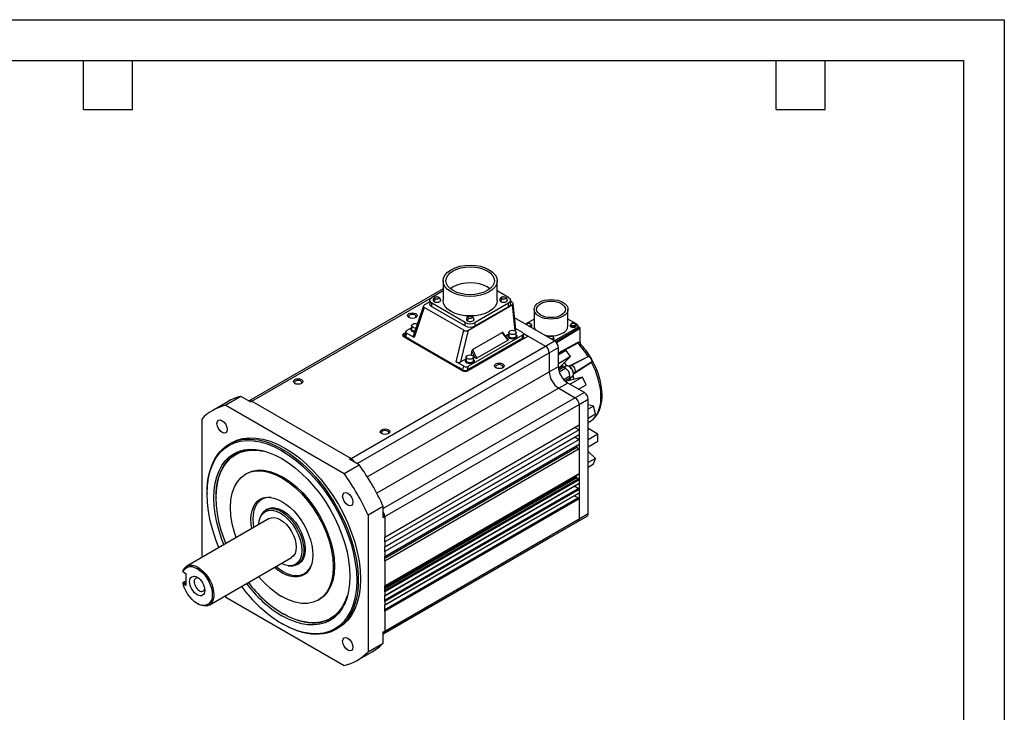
# Model space of a CAD drawing. Header units: millimetres. Extents: x 0 to 1676, y 0 to 1295.
# Tile 4 of 4: x 756 to 1676, y 648 to 1295. Entities that reach past the tile are written whole.
import ezdxf

# ---------------------------------------------------------------- set-up
doc = ezdxf.new("R2010")
doc.units = ezdxf.units.MM
doc.header["$LTSCALE"] = 6
doc.layers.add('TEXT', color=140, linetype='Continuous', lineweight=25)

msp = doc.modelspace()

# ---------------------------------------------------------------- linework, layer by layer
at = {"color": 7, "linetype": 'Continuous'}
for p, q in [((0.015, 1295.416), (1676.415, 1295.416)), ((1676.415, 1295.416), (1676.415, 0.016))]:
    msp.add_line(p, q, dxfattribs=at)
for p, q in [((1151.61, 1051.313), (1151.61, 1032.941)), ((1202.21, 1032.941), (1202.21, 1051.313)), ((1151.61, 1043.615), (970.374, 938.99)), ((1151.61, 1041.725), (1141.06, 1035.635)), ((1195.332, 1043.76), (1192.926, 1045.453)), ((1212.76, 1035.635), (1202.21, 1041.725)), ((972.874, 938.743), (1140.948, 1035.769)), ((1139.127, 1031.538), (1134.203, 1028.696)), ((1139.127, 1032.941), (1139.127, 1029.674)), ((1147.607, 1035.75), (1147.738, 1035.659)), ((1209.974, 1035.75), (1210.105, 1035.659)), ((1214.693, 1029.674), (1214.693, 1032.941)), ((1216.123, 1031.08), (1214.693, 1031.906)), ((1133.288, 1027.721), (1123.768, 999.508)), ((1134.051, 1026.209), (1124.57, 998.107)), ((1170.907, 1004.933), (1134.051, 1026.209)), ((1172.243, 1012.245), (1141.06, 1030.246)), ((1141.06, 1026.98), (1141.06, 1030.246)), ((1172.243, 1008.978), (1141.06, 1026.98)), ((1175.215, 1005.02), (1216.123, 1028.636)), ((1212.76, 1030.246), (1181.577, 1012.245)), ((1212.76, 1026.98), (1181.577, 1008.978)), ((1212.76, 1026.98), (1212.76, 1030.246)), ((1216.123, 1028.636), (1218.651, 1004.548)), ((1219.532, 1005.8), (1216.988, 1030.037)), ((1236.66, 1024.544), (1236.66, 1008.988)), ((1268.41, 1008.988), (1268.41, 1024.544)), ((1178.79, 1017.748), (1178.956, 1017.628)), ((1255.858, 994.976), (1218.398, 1016.602)), ((1236.66, 1015.377), (1228.59, 1010.718)), ((1276.647, 1010.621), (1268.41, 1015.377)), ((1116.678, 1003.718), (1115.582, 1000.237)), ((1122.145, 1007.344), (1117.608, 1004.725)), ((1121.645, 1006.036), (1121.645, 1005.382)), ((1122.145, 1009.302), (1122.145, 1006.036)), ((1163.954, 975.371), (1170.907, 1004.933)), ((1168.262, 975.458), (1175.215, 1005.02)), ((1172.243, 1008.978), (1172.243, 1012.245)), ((1181.577, 1008.978), (1181.577, 1012.245)), ((1225.785, 1002.874), (1219.455, 1006.528)), ((1234.523, 1009.045), (1234.476, 1009.765)), ((1255.531, 995.165), (1276.647, 1007.356)), ((1279.643, 1006.49), (1257.619, 993.324)), ((1277.349, 1005.942), (1270.443, 1001.814)), ((1270.443, 1001.814), (1276.647, 1005.396)), ((1270.594, 1009.765), (1270.547, 1009.045)), ((1276.044, 1009.045), (1275.998, 1009.765)), ((1276.647, 1005.396), (1276.647, 1007.356)), ((1276.647, 1005.396), (1277.349, 1005.942)), ((1279.283, 1007.099), (1277.349, 1005.942)), ((1277.819, 1007.026), (1277.819, 1008.988)), ((1279.533, 1007.124), (1277.819, 1008.113)), ((1279.283, 1007.099), (1277.819, 1007.944)), ((1279.643, 993.427), (1279.643, 1006.49)), ((1279.783, 992.695), (1279.783, 1006.691)), ((1115.356, 1002.137), (1116.363, 1002.718)), ((1115.356, 1001.892), (1116.269, 1002.418)), ((1115.356, 1002.137), (1115.356, 1001.892)), ((1169.096, 967.439), (1115.356, 998.463)), ((1117.452, 1002.216), (1116.391, 998.845)), ((1120.256, 996.614), (1116.391, 998.845)), ((1124.57, 998.107), (1117.452, 1002.216)), ((1120.256, 996.614), (1121.412, 995.947)), ((1120.475, 996.487), (1120.338, 996.088)), ((1121.256, 996.037), (1121.256, 995.85)), ((1121.412, 995.947), (1165.162, 970.69)), ((1163.44, 971.276), (1122.427, 994.952)), ((1122.427, 994.381), (1122.427, 994.952)), ((1226.019, 997.606), (1174.529, 967.881)), ((1225.783, 1000.427), (1175.418, 971.352)), ((1231.039, 999.524), (1175.46, 967.439)), ((1179.256, 987.001), (1206.913, 1002.968)), ((1212.311, 995.816), (1183.157, 978.986)), ((1212.311, 995.816), (1206.913, 1002.968)), ((1212.413, 996.381), (1207.485, 1002.911)), ((1213.008, 1001.29), (1210.013, 999.561)), ((1212.508, 999.708), (1212.508, 999.055)), ((1213.008, 1002.975), (1213.008, 999.708)), ((1220.008, 999.708), (1220.008, 1002.975)), ((1220.508, 999.055), (1220.508, 999.708)), ((1226.019, 997.606), (1225.783, 1000.427)), ((1226.509, 1002.139), (1231.039, 999.524)), ((1226.603, 1001.84), (1230.827, 999.402)), ((1226.901, 998.841), (1226.659, 1001.737)), ((1231.039, 999.524), (1247.373, 990.095)), ((1247.373, 990.095), (1255.858, 994.976)), ((1255.283, 997.06), (1255.237, 997.78)), ((1270.443, 1001.814), (1257.013, 994.061)), ((1270.443, 1001.814), (1257.188, 993.89)), ((1065.647, 885.186), (1247.373, 990.095)), ((1178.184, 981.667), (1178.528, 985.499)), ((1181.617, 979.152), (1178.528, 985.499)), ((1179.256, 987.001), (1183.157, 978.986)), ((1250.909, 983.971), (1259.379, 988.878)), ((1259.379, 983.809), (1277.363, 993.545)), ((1277.566, 993.038), (1259.379, 983.224)), ((1259.379, 970.996), (1259.379, 988.878)), ((1266.747, 986.189), (1259.379, 982.14)), ((1270.764, 980.499), (1266.747, 986.189)), ((1279.643, 993.427), (1279.773, 992.644)), ((1071.302, 880.286), (1250.909, 983.971)), ((1173.056, 978.226), (1168.262, 975.458)), ((1172.556, 976.645), (1172.556, 975.992)), ((1173.056, 979.911), (1173.056, 976.645)), ((1181.617, 979.152), (1179.995, 980.089)), ((1180.056, 976.645), (1180.056, 979.911)), ((1180.556, 975.992), (1180.556, 976.645)), ((1250.909, 983.971), (1250.909, 966.089)), ((1270.764, 980.499), (1259.379, 973.602)), ((1259.517, 969.116), (1270.764, 980.499)), ((1269.228, 971.435), (1287.122, 980.591)), ((1269.604, 971.213), (1287.215, 980.339)), ((1163.44, 970.705), (1163.44, 971.276)), ((1171.071, 971.262), (1163.954, 975.371)), ((1165.162, 970.69), (1166.318, 970.023)), ((1170.183, 967.792), (1166.318, 970.023)), ((1170.183, 967.792), (1171.071, 971.262)), ((1174.529, 967.881), (1175.418, 971.352)), ((1250.909, 966.089), (1259.379, 970.996)), ((1264.606, 970.375), (1259.879, 967.64)), ((1260.154, 969.761), (1263.352, 971.611)), ((1260.255, 966.057), (1266.128, 969.459)), ((1263.352, 971.611), (1262.771, 972.409)), ((1264.305, 970.613), (1267.024, 972.126)), ((1266.128, 969.459), (1264.606, 970.375)), ((1267.401, 971.858), (1264.667, 970.338)), ((1267.024, 972.126), (1265.135, 974.802)), ((1267.149, 972.138), (1265.213, 974.881)), ((1271.219, 971.644), (1270.018, 970.951)), ((1290.42, 974.879), (1273.533, 963.956)), ((1290.248, 975.085), (1273.537, 964.397)), ((1080.742, 867.853), (1250.909, 966.089)), ((1264.399, 958.882), (1270.281, 962.266)), ((1265.513, 957.725), (1270.313, 960.49)), ((1281.955, 961.206), (1266.222, 957.089)), ((1270.313, 960.49), (1270.281, 962.266)), ((1281.955, 961.206), (1270.291, 954.473)), ((1270.312, 960.561), (1272.995, 962.169)), ((1273.039, 961.709), (1270.368, 960.11)), ((1270.96, 958.328), (1270.756, 958.787)), ((1274.253, 959.19), (1273.039, 961.709)), ((1274.312, 959.206), (1273.112, 961.811)), ((1273.5, 964.878), (1274.719, 965.582)), ((1285.28, 954.002), (1281.955, 961.206)), ((1259.748, 950.779), (1089.58, 852.544)), ((1268.233, 955.661), (1259.748, 950.779)), ((1259.748, 950.779), (1275.233, 941.84)), ((1283.718, 946.721), (1268.233, 955.661)), ((1278.193, 949.911), (1285.28, 954.002)), ((962.508, 943.091), (948.373, 934.895)), ((971.458, 937.925), (962.508, 943.091)), ((1275.233, 941.84), (1095.626, 838.154)), ((1283.718, 946.721), (1275.233, 941.84)), ((1278.769, 935.716), (1287.239, 940.623)), ((1287.239, 833.493), (1287.239, 940.623)), ((950.279, 938.199), (936.137, 929.994)), ((948.373, 934.895), (1059.036, 871.01)), ((970.376, 938.991), (969.993, 938.77)), ((971.458, 937.925), (972.874, 938.743)), ((972.874, 938.743), (1065.647, 885.186)), ((1097.042, 830.808), (1278.769, 935.716)), ((1278.769, 935.716), (1278.769, 916.446)), ((1292.285, 934.082), (1287.239, 935.101)), ((1292.285, 934.082), (1287.239, 931.169)), ((1294.033, 926.86), (1292.285, 934.082)), ((925.95, 921.948), (925.95, 794.157)), ((1287.239, 922.938), (1294.033, 926.86)), ((1097.042, 811.537), (1278.769, 916.446)), ((1278.769, 911.955), (1097.042, 807.046)), ((1274.879, 914.2), (1278.769, 911.955)), ((1278.769, 916.446), (1278.769, 911.955)), ((1278.769, 911.955), (1278.769, 907.464)), ((1296.446, 907.868), (1287.239, 913.184)), ((1287.315, 918.589), (1290.38, 920.623)), ((1097.042, 802.555), (1278.769, 907.464)), ((1275.195, 905.036), (1097.042, 802.19)), ((1278.769, 902.973), (1097.042, 798.064)), ((1275.128, 905.362), (1275.195, 905.036)), ((1275.195, 905.036), (1278.769, 902.973)), ((1278.769, 907.464), (1278.769, 902.973)), ((1278.769, 902.973), (1278.769, 898.482)), ((1296.446, 907.868), (1287.239, 902.553)), ((1296.446, 901.336), (1296.446, 907.868)), ((953.708, 899.769), (951.587, 898.545)), ((1097.042, 793.573), (1278.769, 898.482)), ((1276.663, 895.206), (1097.042, 791.513)), ((1278.769, 893.991), (1097.042, 789.082)), ((1276.415, 897.123), (1276.663, 895.206)), ((1276.663, 895.206), (1278.769, 893.991)), ((1278.769, 898.482), (1278.769, 893.991)), ((1278.769, 893.991), (1278.769, 870.964)), ((1287.239, 896.021), (1296.446, 901.336)), ((962.39, 892.08), (957.794, 889.426)), ((962.39, 892.079), (962.879, 892.309)), ((1001.158, 884.813), (1001.408, 884.683)), ((1064.234, 884.366), (1065.647, 885.186)), ((1073.185, 879.199), (1064.234, 884.366)), ((1294.033, 885.131), (1287.239, 891.602)), ((1294.033, 885.131), (1287.239, 881.209)), ((1292.285, 879.928), (1294.033, 885.131)), ((1059.036, 871.01), (1073.185, 879.199)), ((1287.239, 877.015), (1292.285, 879.928)), ((967.939, 871.035), (966.878, 870.423)), ((1097.042, 766.056), (1278.769, 870.964)), ((1097.042, 765.785), (1278.603, 870.598)), ((1097.042, 764.697), (1276.156, 868.097)), ((1276.713, 867.007), (1097.042, 763.285)), ((1278.203, 866.147), (1097.042, 761.565)), ((1276.336, 869.29), (1276.156, 868.097)), ((1276.713, 867.007), (1278.203, 866.147)), ((1278.769, 870.964), (1278.769, 865.167)), ((1278.769, 865.167), (1097.042, 760.258)), ((1097.042, 757.074), (1278.769, 861.982)), ((1097.042, 756.803), (1278.603, 861.616)), ((1274.897, 859.073), (1097.042, 756.4)), ((1278.203, 857.165), (1097.042, 752.583)), ((1274.897, 859.073), (1278.203, 857.165)), ((1278.769, 865.167), (1278.769, 861.982)), ((1278.769, 861.982), (1278.769, 856.185)), ((930.872, 852.76), (930.872, 851.943)), ((939.357, 848.678), (939.357, 848.268)), ((1278.769, 856.185), (1097.042, 751.276)), ((1097.042, 748.092), (1278.769, 853)), ((1097.042, 747.821), (1278.603, 852.634)), ((1278.203, 848.183), (1097.042, 743.601)), ((1278.769, 847.203), (1097.042, 742.295)), ((1274.548, 850.293), (1278.203, 848.183)), ((1278.769, 856.185), (1278.769, 853)), ((1278.769, 853), (1278.769, 847.203)), ((1278.769, 847.203), (1278.769, 828.586)), ((1095.626, 840.329), (1081.459, 832.172)), ((1095.626, 829.995), (1095.626, 840.329)), ((988.962, 828.902), (911.889, 784.409)), ((981.099, 831.109), (980.609, 829.912)), ((987.235, 837.61), (985.821, 836.794)), ((1081.459, 832.172), (1081.459, 704.381)), ((1095.626, 829.995), (1097.042, 830.808)), ((1097.042, 830.808), (1097.042, 811.537)), ((1277.736, 826.298), (1286.211, 831.215)), ((1278.769, 828.586), (1287.239, 833.493)), ((1096.007, 721.388), (1277.733, 826.297)), ((1097.042, 723.677), (1278.769, 828.586)), ((1097.042, 807.046), (1097.042, 811.537)), ((1249.977, 810.273), (1249.873, 810.208)), ((1249.876, 810.21), (1251.707, 811.272)), ((1095.626, 721.163), (1249.873, 810.208)), ((1097.042, 807.046), (1097.042, 802.555)), ((1097.042, 798.064), (1097.042, 802.555)), ((925.95, 794.157), (926.567, 792.882)), ((932.886, 748.034), (1009.961, 792.528)), ((1097.042, 798.064), (1097.042, 793.573)), ((1097.042, 789.082), (1097.042, 793.573)), ((1006.658, 784.79), (1007.939, 784.615)), ((1015.223, 785.861), (1016.638, 786.678)), ((1097.042, 789.082), (1097.042, 766.056)), ((908.375, 779.99), (908.429, 779.169)), ((908.433, 779.176), (911.073, 777.652)), ((909.162, 778.755), (908.433, 779.176)), ((909.162, 778.755), (911.073, 777.651)), ((911.073, 777.652), (911.073, 766.22)), ((909.149, 769.313), (908.371, 768.64)), ((908.432, 767.744), (908.374, 768.635)), ((911.073, 766.22), (908.432, 767.744)), ((911.073, 770.424), (909.149, 769.313)), ((909.149, 769.313), (909.162, 768.956)), ((909.162, 768.956), (911.073, 767.853)), ((1097.042, 760.258), (1097.042, 766.056)), ((947.566, 756.508), (948.372, 755.32)), ((948.371, 755.319), (1059.035, 691.434)), ((1097.042, 760.258), (1097.042, 757.074)), ((1097.042, 751.276), (1097.042, 757.074)), ((921.674, 749.485), (922.384, 749.075)), ((1034.873, 752.64), (1035.934, 753.253)), ((1097.042, 751.276), (1097.042, 748.092)), ((1097.042, 742.295), (1097.042, 748.092)), ((1001.924, 739.887), (1002.28, 739.682)), ((1046.786, 735.27), (1051.383, 737.923)), ((1097.042, 742.295), (1097.042, 723.677)), ((1000.863, 730.701), (1001.571, 730.292)), ((1051.579, 725.335), (1053.7, 726.56)), ((1095.626, 722.86), (1097.042, 723.677)), ((1095.626, 712.524), (1095.626, 722.86)), ((1095.626, 721.168), (1096.008, 721.389)), ((1081.459, 704.381), (1095.626, 712.524)), ((1071.087, 696.228), (1085.265, 704.372))]:
    msp.add_line(p, q)
at = {"flags": 128}
for points in [[(1159.02, 1040.985), (1155.874, 1043.198), (1153.536, 1045.723), (1152.096, 1048.463), (1151.61, 1051.313), (1152.096, 1054.162), (1153.536, 1056.902), (1155.874, 1059.427), (1159.02, 1061.64), (1162.854, 1063.457), (1167.228, 1064.806), (1171.974, 1065.637), (1176.91, 1065.918), (1181.846, 1065.637), (1186.592, 1064.806), (1190.966, 1063.457), (1194.8, 1061.64)], [(1160.894, 1042.067), (1158.077, 1044.048), (1155.984, 1046.309), (1154.695, 1048.762), (1154.26, 1051.313), (1154.695, 1053.864), (1155.984, 1056.317), (1158.077, 1058.577), (1160.894, 1060.559), (1164.326, 1062.185), (1168.242, 1063.393), (1172.491, 1064.137), (1176.91, 1064.388), (1181.329, 1064.137), (1185.578, 1063.393), (1189.494, 1062.185), (1192.926, 1060.559)], [(1194.8, 1061.64), (1197.946, 1059.427), (1200.284, 1056.902), (1201.724, 1054.162), (1202.21, 1051.313), (1201.724, 1048.463), (1200.284, 1045.723), (1197.946, 1043.198), (1194.8, 1040.985), (1190.966, 1039.169), (1186.592, 1037.819), (1181.846, 1036.988), (1176.91, 1036.707), (1171.974, 1036.988), (1167.228, 1037.819), (1162.854, 1039.169), (1159.02, 1040.985)], [(1192.926, 1060.559), (1195.743, 1058.577), (1197.836, 1056.317), (1199.125, 1053.864), (1199.56, 1051.313), (1199.125, 1048.762), (1197.836, 1046.309), (1195.743, 1044.048), (1192.926, 1042.067), (1189.494, 1040.441), (1185.578, 1039.232), (1181.329, 1038.488), (1176.91, 1038.237), (1172.491, 1038.488), (1168.242, 1039.232), (1164.326, 1040.441), (1160.894, 1042.067)], [(1192.926, 1045.453), (1189.533, 1047.064), (1185.664, 1048.266), (1181.467, 1049.015), (1177.097, 1049.282), (1172.721, 1049.057), (1168.503, 1048.348), (1164.6, 1047.183), (1161.161, 1045.604), (1158.466, 1043.775)], [(1141.06, 1030.246), (1139.629, 1031.482), (1139.127, 1032.941), (1139.629, 1034.399), (1141.06, 1035.635)], [(1149.219, 1032.899), (1149.155, 1032.531), (1148.939, 1032.138), (1148.201, 1031.512), (1147.117, 1031.086), (1146.437, 1030.962), (1145.727, 1030.92), (1145.017, 1030.962), (1144.336, 1031.086), (1143.252, 1031.512)], [(1144.312, 1034.247), (1143.891, 1034.605), (1143.768, 1034.83), (1143.727, 1035.064), (1143.768, 1035.298), (1143.891, 1035.522), (1144.312, 1035.88), (1144.932, 1036.123), (1145.321, 1036.194), (1145.727, 1036.218), (1146.132, 1036.194), (1146.521, 1036.123), (1147.141, 1035.88)], [(1147.141, 1035.88), (1147.562, 1035.522), (1147.685, 1035.298), (1147.727, 1035.064), (1147.685, 1034.829), (1147.562, 1034.605), (1147.141, 1034.247), (1146.521, 1034.004), (1146.132, 1033.933), (1145.727, 1033.909), (1145.321, 1033.933), (1144.932, 1034.004), (1144.312, 1034.247)], [(1159.02, 1022.613), (1155.874, 1024.826), (1153.536, 1027.351), (1152.096, 1030.091), (1151.61, 1032.941)], [(1202.21, 1032.941), (1201.724, 1030.091), (1200.284, 1027.351), (1197.946, 1024.826), (1194.8, 1022.613), (1190.966, 1020.797), (1186.592, 1019.447), (1181.846, 1018.616), (1176.91, 1018.335), (1171.974, 1018.616), (1167.228, 1019.447), (1162.854, 1020.797), (1159.02, 1022.613)], [(1211.586, 1032.899), (1211.521, 1032.531), (1211.305, 1032.138), (1210.568, 1031.512), (1209.483, 1031.086), (1208.804, 1030.962), (1208.093, 1030.92), (1207.384, 1030.962), (1206.703, 1031.086), (1205.618, 1031.512)], [(1206.679, 1034.247), (1206.258, 1034.605), (1206.134, 1034.83), (1206.093, 1035.064), (1206.135, 1035.298), (1206.258, 1035.522), (1206.679, 1035.88), (1207.299, 1036.123), (1207.688, 1036.194), (1208.093, 1036.218), (1208.499, 1036.194), (1208.888, 1036.123), (1209.508, 1035.88)], [(1209.508, 1035.88), (1209.929, 1035.522), (1210.052, 1035.298), (1210.093, 1035.064), (1210.052, 1034.829), (1209.929, 1034.605), (1209.508, 1034.247), (1208.888, 1034.004), (1208.499, 1033.933), (1208.093, 1033.909), (1207.687, 1033.933), (1207.299, 1034.004), (1206.679, 1034.247)], [(1212.76, 1035.635), (1214.191, 1034.399), (1214.693, 1032.941), (1214.191, 1031.482), (1212.76, 1030.246)], [(1241.31, 1031.024), (1243.715, 1032.163), (1246.46, 1033.01), (1249.438, 1033.532), (1252.535, 1033.708), (1255.632, 1033.532), (1258.61, 1033.01), (1261.355, 1032.163), (1263.76, 1031.024), (1265.735, 1029.635), (1267.202, 1028.051), (1268.105, 1026.331), (1268.41, 1024.544), (1268.105, 1022.756), (1267.202, 1021.036), (1265.735, 1019.452), (1263.76, 1018.063)], [(1243.032, 1030.03), (1245.068, 1030.995), (1247.392, 1031.712), (1249.913, 1032.153), (1252.535, 1032.302), (1255.157, 1032.153), (1257.678, 1031.712), (1260.002, 1030.995), (1262.039, 1030.03), (1263.71, 1028.854), (1264.952, 1027.513), (1265.717, 1026.057), (1265.975, 1024.544), (1265.717, 1023.03), (1264.952, 1021.574), (1263.71, 1020.233), (1262.039, 1019.057)], [(1134.051, 1026.209), (1133.638, 1026.508), (1133.376, 1026.828), (1133.23, 1027.453), (1133.473, 1028.069), (1134.203, 1028.696)], [(1141.06, 1026.98), (1139.629, 1028.216), (1139.127, 1029.674)], [(1214.693, 1029.674), (1214.191, 1028.216), (1212.76, 1026.98)], [(1216.123, 1028.636), (1216.545, 1028.931), (1216.827, 1029.247), (1217.001, 1029.858), (1216.827, 1030.469), (1216.546, 1030.785), (1216.123, 1031.08)], [(1263.76, 1018.063), (1261.355, 1016.924), (1258.61, 1016.077), (1255.632, 1015.555), (1252.535, 1015.379), (1249.438, 1015.555), (1246.46, 1016.077), (1243.715, 1016.924), (1241.31, 1018.063), (1239.335, 1019.452), (1237.868, 1021.036), (1236.965, 1022.756), (1236.66, 1024.544), (1236.965, 1026.331), (1237.868, 1028.051), (1239.335, 1029.635), (1241.31, 1031.024)], [(1262.039, 1019.057), (1260.002, 1018.092), (1257.678, 1017.375), (1255.157, 1016.934), (1252.535, 1016.785), (1249.913, 1016.934), (1247.392, 1017.375), (1245.068, 1018.092), (1243.032, 1019.057), (1241.36, 1020.233), (1240.118, 1021.574), (1239.353, 1023.03), (1239.095, 1024.544), (1239.353, 1026.057), (1240.118, 1027.513), (1241.36, 1028.854), (1243.032, 1030.03)], [(1126.034, 1016.873), (1124.574, 1016.31), (1122.852, 1016.112), (1121.13, 1016.31), (1119.67, 1016.873), (1118.694, 1017.716), (1118.352, 1018.71), (1118.694, 1019.704), (1119.67, 1020.547)], [(1125.617, 1016.67), (1125.906, 1016.95), (1126.226, 1017.569), (1126.179, 1018.214), (1125.772, 1018.816), (1125.049, 1019.309), (1124.088, 1019.64), (1122.992, 1019.773), (1121.881, 1019.693), (1120.876, 1019.409), (1120.085, 1018.952), (1119.593, 1018.372), (1119.455, 1017.73), (1119.684, 1017.098), (1120.081, 1016.674)], [(1119.67, 1020.547), (1121.13, 1021.11), (1122.852, 1021.308), (1124.574, 1021.11), (1126.034, 1020.547), (1127.009, 1019.704), (1127.352, 1018.71), (1127.009, 1017.716), (1126.034, 1016.873)], [(1180.403, 1014.898), (1180.338, 1014.529), (1180.122, 1014.136), (1179.385, 1013.51), (1178.3, 1013.084), (1177.62, 1012.96), (1176.91, 1012.918), (1176.2, 1012.96), (1175.52, 1013.084), (1174.435, 1013.51)], [(1175.496, 1016.245), (1175.074, 1016.603), (1174.951, 1016.828), (1174.91, 1017.062), (1174.951, 1017.296), (1175.074, 1017.52), (1175.496, 1017.878), (1176.116, 1018.121), (1176.505, 1018.193), (1176.91, 1018.216), (1177.316, 1018.193), (1177.704, 1018.121), (1178.324, 1017.878)], [(1178.324, 1017.878), (1178.745, 1017.52), (1178.869, 1017.296), (1178.91, 1017.062), (1178.869, 1016.827), (1178.745, 1016.603), (1178.324, 1016.245), (1177.704, 1016.002), (1177.315, 1015.931), (1176.91, 1015.907), (1176.504, 1015.931), (1176.116, 1016.002), (1175.496, 1016.245)], [(1117.452, 1002.216), (1117.037, 1002.517), (1116.774, 1002.841), (1116.628, 1003.47), (1116.873, 1004.093), (1117.608, 1004.725)], [(1122.816, 1004.403), (1121.949, 1005.152), (1121.645, 1006.036), (1121.949, 1006.919), (1122.145, 1007.088)], [(1122.816, 1003.75), (1121.949, 1004.499), (1121.645, 1005.382)], [(1123.17, 1007.873), (1122.411, 1008.529), (1122.145, 1009.302), (1122.411, 1010.075), (1123.17, 1010.73), (1124.305, 1011.168), (1125.645, 1011.322), (1126.984, 1011.168), (1127.62, 1010.923)], [(1123.17, 1004.607), (1122.411, 1005.262), (1122.145, 1006.036)], [(1125.209, 1003.776), (1124.114, 1003.902), (1122.816, 1004.403)], [(1124.996, 1003.148), (1124.114, 1003.249), (1122.816, 1003.75)], [(1125.302, 1004.054), (1124.305, 1004.169), (1123.17, 1004.607)], [(1214.033, 1001.546), (1213.274, 1002.201), (1213.008, 1002.975), (1213.274, 1003.748), (1214.033, 1004.403), (1215.169, 1004.841), (1216.508, 1004.995), (1217.847, 1004.841), (1218.983, 1004.403)], [(1218.983, 1004.403), (1219.742, 1003.748), (1220.008, 1002.975), (1219.742, 1002.201), (1218.983, 1001.546), (1217.847, 1001.108), (1216.508, 1000.954), (1215.169, 1001.108), (1214.033, 1001.546)], [(1219.5, 1005.872), (1219.529, 1005.77), (1219.355, 1005.159), (1219.074, 1004.843), (1218.651, 1004.548)], [(1229.633, 1010.115), (1229.576, 1010.281), (1229.744, 1010.766), (1230.22, 1011.178)], [(1230.22, 1011.178), (1230.933, 1011.453), (1231.774, 1011.55), (1232.616, 1011.453), (1233.329, 1011.178), (1233.805, 1010.766), (1233.972, 1010.281), (1233.805, 1009.795), (1233.329, 1009.384)], [(1234.444, 1009.767), (1234.388, 1010.18), (1234.042, 1010.735), (1233.573, 1011.113), (1233.137, 1011.327), (1232.652, 1011.476), (1231.774, 1011.573)], [(1234.505, 1009.045), (1234.524, 1008.988), (1234.315, 1008.381), (1233.719, 1007.866)], [(1275.24, 1007.866), (1274.348, 1007.522), (1273.296, 1007.401), (1272.243, 1007.522), (1271.351, 1007.866), (1270.755, 1008.381), (1270.546, 1008.988), (1270.565, 1009.045)], [(1275.997, 1009.77), (1275.928, 1009.35), (1275.526, 1008.825), (1274.824, 1008.42), (1273.915, 1008.188), (1272.922, 1008.161), (1271.98, 1008.344), (1271.216, 1008.71), (1270.732, 1009.211), (1270.595, 1009.779), (1270.596, 1009.794)], [(1274.85, 1009.384), (1274.137, 1009.109), (1273.296, 1009.012), (1272.455, 1009.109), (1271.741, 1009.384), (1271.265, 1009.795), (1271.098, 1010.281), (1271.265, 1010.766), (1271.741, 1011.178)], [(1271.741, 1011.178), (1272.455, 1011.453), (1273.296, 1011.55), (1274.137, 1011.453), (1274.85, 1011.178), (1275.326, 1010.766), (1275.494, 1010.281), (1275.326, 1009.795), (1274.85, 1009.384)], [(1275.965, 1009.767), (1275.909, 1010.18), (1275.563, 1010.735), (1275.095, 1011.113), (1274.658, 1011.327), (1274.173, 1011.476), (1273.296, 1011.573)], [(1276.026, 1009.045), (1276.046, 1008.988), (1275.836, 1008.381), (1275.24, 1007.866)], [(1276.647, 1007.356), (1277.514, 1008.105), (1277.819, 1008.988), (1277.514, 1009.872), (1276.647, 1010.621)], [(1277.79, 1007.03), (1277.731, 1006.546), (1277.349, 1005.942)], [(1279.44, 1007.147), (1279.364, 1007.135), (1279.283, 1007.099)], [(1279.643, 1006.49), (1279.627, 1006.621), (1279.579, 1006.758)], [(1279.757, 1006.598), (1279.71, 1006.54), (1279.643, 1006.49)], [(1279.773, 1006.741), (1279.783, 1006.676), (1279.757, 1006.598)], [(1115.356, 998.463), (1114.381, 999.306), (1114.038, 1000.3), (1114.381, 1001.294), (1115.356, 1002.137)], [(1115.356, 1001.892), (1114.381, 1001.049), (1114.08, 1000.177)], [(1116.391, 998.845), (1115.964, 999.148), (1115.693, 999.472), (1115.567, 1000.1), (1115.654, 1000.335)], [(1122.427, 994.952), (1121.81, 995.412), (1121.412, 995.947)], [(1124.57, 998.107), (1124.146, 998.407), (1123.876, 998.729), (1123.749, 999.351), (1123.844, 999.606)], [(1212.395, 996.385), (1212.506, 996.195), (1212.513, 996.084), (1212.481, 995.98), (1212.413, 995.891), (1212.311, 995.816)], [(1213.68, 998.076), (1212.812, 998.825), (1212.508, 999.708), (1212.812, 1000.592), (1213.008, 1000.761)], [(1213.68, 997.422), (1212.812, 998.172), (1212.508, 999.055)], [(1214.033, 998.28), (1213.274, 998.935), (1213.008, 999.708)], [(1220.065, 1000.712), (1220.203, 1000.592), (1220.508, 999.708), (1220.203, 998.825), (1219.336, 998.076), (1218.039, 997.575), (1216.508, 997.399), (1214.977, 997.575), (1213.68, 998.076), (1213.68, 998.076)], [(1220.508, 999.055), (1220.203, 998.172), (1219.336, 997.422), (1218.039, 996.922), (1216.508, 996.746), (1214.977, 996.922), (1213.68, 997.422)], [(1220.008, 999.708), (1219.742, 998.935), (1218.983, 998.28), (1217.847, 997.842), (1216.508, 997.688), (1215.169, 997.842), (1214.033, 998.28)], [(1225.785, 1002.874), (1226.203, 1002.572), (1226.472, 1002.258), (1226.662, 1001.651), (1226.47, 1001.042), (1226.21, 1000.738), (1225.783, 1000.427)], [(1226.875, 998.912), (1226.899, 998.829), (1226.724, 998.218), (1226.442, 997.901), (1226.019, 997.606)], [(1250.394, 998.131), (1250.337, 998.296), (1250.504, 998.782), (1250.981, 999.193)], [(1250.981, 999.193), (1251.694, 999.468), (1252.535, 999.565), (1253.376, 999.468), (1254.089, 999.193), (1254.566, 998.782), (1254.733, 998.296), (1254.566, 997.81), (1254.089, 997.399)], [(1255.205, 997.783), (1255.148, 998.195), (1254.802, 998.75), (1254.334, 999.128), (1253.898, 999.343), (1253.412, 999.491), (1252.535, 999.588)], [(1255.265, 997.06), (1255.285, 997.004), (1255.076, 996.396), (1254.48, 995.881)], [(1173.728, 975.012), (1172.861, 975.761), (1172.556, 976.645), (1172.861, 977.529), (1173.056, 977.697)], [(1173.728, 974.359), (1172.861, 975.108), (1172.556, 975.992)], [(1174.082, 978.482), (1173.323, 979.138), (1173.056, 979.911), (1173.323, 980.684), (1174.082, 981.34), (1175.217, 981.778), (1176.556, 981.932), (1177.896, 981.778), (1179.031, 981.34)], [(1174.082, 975.216), (1173.323, 975.872), (1173.056, 976.645)], [(1180.056, 977.697), (1180.252, 977.529), (1180.556, 976.645), (1180.252, 975.761), (1179.385, 975.012), (1178.087, 974.512), (1176.556, 974.336), (1175.026, 974.512), (1173.728, 975.012)], [(1180.556, 975.992), (1180.252, 975.108), (1179.385, 974.359), (1178.087, 973.858), (1176.556, 973.682), (1175.026, 973.858), (1173.728, 974.359)], [(1179.031, 981.34), (1179.79, 980.684), (1180.056, 979.911), (1179.79, 979.138), (1179.031, 978.482), (1177.896, 978.044), (1176.556, 977.891), (1175.217, 978.044), (1174.082, 978.482)], [(1180.056, 976.645), (1179.79, 975.872), (1179.031, 975.216), (1177.896, 974.778), (1176.556, 974.624), (1175.217, 974.778), (1174.082, 975.216)], [(1287.122, 980.591), (1287.493, 980.717), (1287.87, 980.731), (1288.229, 980.632), (1288.622, 980.386), (1289.402, 979.541), (1290.091, 978.458), (1290.677, 977.314), (1290.994, 976.294), (1291.01, 975.853), (1290.907, 975.442), (1290.707, 975.12), (1290.42, 974.879)], [(1287.122, 980.591), (1287.18, 980.467), (1287.215, 980.339)], [(1287.215, 980.339), (1287.602, 980.456), (1287.989, 980.433), (1288.35, 980.285), (1288.708, 980.018), (1289.341, 979.279), (1289.907, 978.391), (1290.393, 977.456), (1290.717, 976.538), (1290.77, 976.095), (1290.717, 975.708), (1290.544, 975.361), (1290.248, 975.085)], [(1290.463, 920.693), (1292.296, 922.203), (1294.109, 924.132), (1295.575, 926.121), (1296.858, 928.324), (1297.945, 930.725), (1298.83, 933.308), (1299.507, 936.054), (1299.973, 938.943), (1300.229, 941.956), (1300.276, 945.073), (1300.118, 948.273), (1299.759, 951.538), (1299.207, 954.848), (1298.468, 958.178), (1297.555, 961.503), (1296.485, 964.784), (1295.293, 967.954), (1294.073, 970.832), (1293.015, 973.107), (1291.977, 975.181), (1290.146, 978.524)], [(1165.162, 970.69), (1164.236, 970.92), (1163.44, 971.276)], [(1207.351, 969.929), (1205.891, 969.366), (1204.169, 969.169), (1202.447, 969.366), (1200.987, 969.929), (1200.011, 970.772), (1199.669, 971.766), (1200.011, 972.76), (1200.987, 973.603)], [(1206.935, 969.726), (1207.223, 970.006), (1207.543, 970.625), (1207.497, 971.271), (1207.09, 971.873), (1206.366, 972.366), (1205.405, 972.697), (1204.309, 972.829), (1203.199, 972.749), (1202.193, 972.466), (1201.402, 972.009), (1200.91, 971.428), (1200.772, 970.787), (1201.002, 970.155), (1201.398, 969.73)], [(1200.987, 973.603), (1202.447, 974.166), (1204.169, 974.364), (1205.891, 974.166), (1207.351, 973.603), (1208.326, 972.76), (1208.669, 971.766), (1208.326, 970.772), (1207.351, 969.929)], [(1263.352, 971.611), (1263.944, 970.897), (1264.606, 970.375)], [(1267.024, 972.126), (1267.14, 972.188), (1267.204, 972.212), (1267.205, 972.208)], [(1267.205, 972.208), (1267.207, 972.194), (1267.149, 972.138)], [(1267.62, 971.881), (1267.547, 971.898), (1267.401, 971.858)], [(1272.995, 962.169), (1273.328, 963.107), (1273.411, 964.248), (1273.239, 965.523), (1272.823, 966.855), (1272.188, 968.163), (1271.373, 969.366), (1270.428, 970.392), (1269.409, 971.179), (1268.379, 971.677), (1267.401, 971.858)], [(1275.444, 967.184), (1275.255, 968.387), (1274.719, 969.624), (1273.916, 970.707), (1272.969, 971.471), (1272.022, 971.8), (1271.219, 971.644)], [(1274.719, 965.582), (1274.719, 965.582), (1275.255, 966.199), (1275.444, 967.184)], [(1290.42, 974.879), (1290.342, 974.991), (1290.248, 975.085)], [(1290.38, 920.623), (1292.276, 922.241), (1293.967, 924.153), (1295.439, 926.346), (1296.684, 928.804), (1297.69, 931.509), (1298.453, 934.442), (1298.965, 937.582), (1299.223, 940.906), (1299.225, 944.391), (1298.972, 948.01), (1298.465, 951.739), (1297.708, 955.551), (1296.706, 959.418), (1295.467, 963.312), (1293.999, 967.206), (1292.313, 971.07), (1290.42, 974.879)], [(1019.26, 955.234), (1017.801, 954.671), (1016.079, 954.473), (1014.356, 954.671), (1012.897, 955.234), (1011.921, 956.077), (1011.579, 957.071), (1011.921, 958.065), (1012.897, 958.908)], [(1018.844, 955.031), (1019.133, 955.311), (1019.452, 955.93), (1019.406, 956.576), (1018.999, 957.177), (1018.276, 957.671), (1017.314, 958.001), (1016.219, 958.134), (1015.108, 958.054), (1014.103, 957.77), (1013.311, 957.313), (1012.82, 956.733), (1012.681, 956.092), (1012.911, 955.459), (1013.308, 955.035)], [(1012.897, 958.908), (1014.356, 959.471), (1016.079, 959.669), (1017.801, 959.471), (1019.26, 958.908), (1020.236, 958.065), (1020.579, 957.071), (1020.236, 956.077), (1019.26, 955.234)], [(1270.756, 958.787), (1269.13, 957.851), (1269.127, 957.849)], [(1270.313, 960.49), (1270.434, 959.656), (1270.756, 958.787)], [(1272.995, 962.169), (1273.103, 962.275), (1273.124, 962.346)], [(1273.039, 961.709), (1273.15, 961.778), (1273.203, 961.821), (1273.2, 961.824)], [(1273.2, 961.824), (1273.189, 961.833), (1273.112, 961.811)], [(970.375, 938.99), (971.521, 939.213), (972.874, 938.743)], [(940.181, 917.678), (940.544, 919.577), (941.579, 920.768), (943.128, 921.069), (944.954, 920.434), (946.781, 918.96), (948.329, 916.871), (949.364, 914.486), (949.727, 912.167)], [(949.727, 912.167), (949.364, 910.268), (948.329, 909.077), (946.781, 908.776), (944.954, 909.411), (943.128, 910.885), (941.579, 912.973), (940.544, 915.359), (940.181, 917.678)], [(1100.578, 908.291), (1099.118, 907.727), (1097.396, 907.53), (1095.674, 907.727), (1094.214, 908.291), (1093.238, 909.133), (1092.896, 910.127), (1093.238, 911.122), (1094.214, 911.964)], [(1094.214, 911.964), (1095.674, 912.528), (1097.396, 912.725), (1099.118, 912.528), (1100.578, 911.964), (1101.553, 911.122), (1101.896, 910.127), (1101.553, 909.133), (1100.578, 908.291)], [(930.872, 852.76), (930.996, 857.526), (931.368, 862.131), (931.987, 866.56), (932.85, 870.798), (933.955, 874.828), (935.297, 878.638), (936.872, 882.213), (938.675, 885.542), (940.698, 888.612), (942.935, 891.412), (945.378, 893.934), (948.019, 896.167), (950.847, 898.105), (953.854, 899.74), (957.029, 901.067), (960.36, 902.08), (963.836, 902.777), (967.444, 903.155), (971.173, 903.212), (975.008, 902.949), (978.936, 902.366), (982.944, 901.466), (987.018, 900.251), (991.143, 898.726), (995.304, 896.896), (999.487, 894.768), (1003.678, 892.348), (1007.862, 889.647), (1012.023, 886.672), (1016.148, 883.435), (1020.221, 879.947), (1024.229, 876.219), (1028.158, 872.266), (1031.993, 868.102), (1035.721, 863.739), (1039.33, 859.195), (1042.806, 854.485), (1046.137, 849.626), (1049.311, 844.634), (1052.318, 839.527), (1055.147, 834.323), (1057.788, 829.041), (1060.231, 823.699), (1062.468, 818.315), (1064.491, 812.909), (1066.293, 807.5), (1067.868, 802.106), (1069.211, 796.747), (1070.315, 791.441), (1071.178, 786.207), (1071.797, 781.063), (1072.169, 776.028), (1072.294, 771.119), (1072.169, 766.354), (1071.797, 761.748), (1071.178, 757.319), (1070.315, 753.082), (1069.211, 749.052), (1067.868, 745.242), (1066.293, 741.667), (1064.491, 738.338), (1062.468, 735.268), (1060.231, 732.467), (1057.788, 729.946), (1055.147, 727.712), (1052.318, 725.775), (1049.311, 724.14), (1046.137, 722.813), (1042.806, 721.799), (1039.33, 721.103), (1035.721, 720.725), (1031.993, 720.667), (1028.158, 720.93), (1024.229, 721.513), (1020.221, 722.414), (1016.148, 723.629), (1012.023, 725.154), (1007.862, 726.984), (1003.678, 729.112), (1001.571, 730.292)], [(953.708, 899.769), (958.846, 902.18), (964.419, 903.736), (970.371, 904.42), (976.644, 904.224), (983.178, 903.152), (989.909, 901.213), (996.773, 898.426), (1003.704, 894.819)], [(1100.161, 908.088), (1100.45, 908.367), (1100.77, 908.987), (1100.723, 909.632), (1100.317, 910.234), (1099.593, 910.727), (1098.632, 911.058), (1097.536, 911.19), (1096.426, 911.11), (1095.42, 910.827), (1094.629, 910.37), (1094.137, 909.789), (1093.999, 909.148), (1094.228, 908.516), (1094.625, 908.092)], [(942.035, 801.812), (939.138, 809.065), (936.201, 817.932), (933.886, 826.738), (932.217, 835.397), (931.209, 843.826), (930.872, 851.944), (931.209, 859.673), (932.217, 866.938), (933.886, 873.67), (936.201, 879.803), (939.138, 885.279), (942.67, 890.044), (946.762, 894.053), (951.376, 897.268), (956.466, 899.657), (961.984, 901.197), (967.876, 901.874), (974.087, 901.681), (980.555, 900.619), (987.219, 898.7), (994.014, 895.941), (1000.876, 892.369)], [(946.669, 804.487), (944.751, 809.29), (942.08, 817.351), (939.976, 825.355), (938.459, 833.227), (937.543, 840.89), (937.236, 848.27), (937.543, 855.296), (938.459, 861.901), (939.976, 868.021), (942.08, 873.596), (944.751, 878.574), (947.961, 882.907), (951.682, 886.551), (955.876, 889.474), (960.503, 891.646), (965.519, 893.046), (970.876, 893.661), (976.522, 893.485), (982.402, 892.52), (988.46, 890.776), (994.638, 888.267), (1000.876, 885.02)], [(939.357, 848.678), (939.482, 853.17), (939.854, 857.5), (940.472, 861.652), (941.335, 865.61), (942.438, 869.357), (943.777, 872.879), (945.347, 876.163), (947.142, 879.194), (949.154, 881.962), (951.376, 884.455), (953.8, 886.664), (956.414, 888.579), (959.21, 890.193), (962.175, 891.501), (965.299, 892.495), (968.569, 893.174), (971.972, 893.533), (974.509, 893.594)], [(1003.704, 894.819), (1010.635, 890.424), (1017.499, 885.286), (1024.23, 879.453), (1030.764, 872.982), (1037.037, 865.934), (1042.989, 858.379), (1048.563, 850.388), (1053.704, 842.038), (1058.364, 833.411), (1062.498, 824.588), (1066.065, 815.656), (1069.032, 806.699), (1071.37, 797.805), (1073.056, 789.058), (1074.074, 780.544), (1074.415, 772.344), (1074.074, 764.537), (1073.056, 757.198), (1071.37, 750.399), (1069.032, 744.204), (1066.065, 738.673), (1062.498, 733.859), (1058.364, 729.809), (1053.704, 726.562), (1053.7, 726.56)], [(948.502, 805.545), (946.747, 809.939), (944.121, 817.866), (942.052, 825.737), (940.56, 833.478), (939.659, 841.013), (939.357, 848.27), (939.659, 855.179), (940.56, 861.674), (942.052, 867.692), (944.121, 873.174), (946.747, 878.069), (949.904, 882.329), (953.562, 885.913), (957.686, 888.787), (962.237, 890.923), (967.169, 892.3), (972.437, 892.905), (977.988, 892.732), (983.771, 891.783)], [(959.034, 890.956), (957.692, 890.021), (955.442, 887.817)], [(1000.876, 892.369), (1007.737, 888.019), (1014.533, 882.932), (1021.197, 877.157), (1027.665, 870.751), (1033.875, 863.774), (1039.768, 856.294), (1045.286, 848.383), (1050.376, 840.117), (1054.989, 831.575), (1059.082, 822.841), (1062.613, 813.998), (1065.551, 805.131), (1067.865, 796.325), (1069.534, 787.667), (1070.542, 779.237), (1070.879, 771.119), (1070.542, 763.391), (1069.534, 756.125), (1067.865, 749.394), (1065.551, 743.26), (1062.613, 737.785), (1059.082, 733.019), (1054.989, 729.01), (1050.376, 725.795), (1045.286, 723.406), (1039.768, 721.866), (1033.875, 721.189), (1027.665, 721.382), (1021.197, 722.444), (1014.533, 724.363), (1007.737, 727.122), (1000.876, 730.694)], [(1000.876, 885.02), (1007.113, 881.065), (1013.291, 876.441), (1019.349, 871.191), (1025.23, 865.367), (1030.875, 859.024), (1036.232, 852.224), (1041.248, 845.033), (1045.876, 837.518), (1050.07, 829.753), (1053.79, 821.813), (1057.001, 813.774), (1059.671, 805.713), (1061.775, 797.708), (1063.293, 789.836), (1064.209, 782.173), (1064.515, 774.793), (1064.209, 767.767), (1063.293, 761.162), (1061.775, 755.043), (1059.671, 749.467), (1057.001, 744.489), (1053.79, 740.157), (1050.07, 736.512), (1045.876, 733.589), (1041.248, 731.418), (1036.232, 730.017), (1030.875, 729.402), (1025.23, 729.578), (1019.349, 730.543), (1013.291, 732.288), (1007.113, 734.796), (1000.876, 738.043)], [(958.11, 811.091), (956.453, 815.928), (954.431, 823.973), (953.204, 831.805), (952.792, 839.289), (953.204, 846.299), (954.431, 852.715), (956.453, 858.425), (959.234, 863.333), (962.729, 867.355), (966.876, 870.421), (971.604, 872.48), (976.834, 873.496), (982.475, 873.452), (988.431, 872.349), (994.6, 870.205), (1000.876, 867.056)], [(967.939, 871.035), (972.665, 873.093), (977.895, 874.109), (983.536, 874.065), (989.492, 872.961), (995.66, 870.817), (1001.936, 867.669)], [(1000.876, 867.056), (1007.152, 862.958), (1013.321, 857.98), (1019.276, 852.207), (1024.917, 845.739), (1030.147, 838.684), (1034.876, 831.166), (1039.023, 823.311), (1042.517, 815.255), (1045.299, 807.135), (1047.321, 799.09), (1048.548, 791.259), (1048.959, 783.774), (1048.548, 776.764), (1047.321, 770.349), (1045.299, 764.638), (1042.517, 759.73), (1039.023, 755.708), (1034.876, 752.642), (1030.147, 750.583), (1024.917, 749.567), (1019.276, 749.611), (1013.321, 750.715), (1007.152, 752.859), (1000.876, 756.007)], [(1001.936, 867.669), (1008.213, 863.571), (1014.381, 858.592), (1020.337, 852.82), (1025.978, 846.351), (1031.208, 839.297), (1035.936, 831.778), (1040.083, 823.923), (1043.578, 815.867), (1046.36, 807.747), (1048.381, 799.703), (1049.608, 791.871), (1050.02, 784.386), (1049.608, 777.376), (1048.381, 770.961), (1046.36, 765.251), (1043.578, 760.343), (1040.083, 756.321), (1035.936, 753.254), (1035.933, 753.253)], [(1278.603, 870.598), (1278.603, 870.598), (1278.726, 870.739), (1278.769, 870.964)], [(1278.603, 861.616), (1278.603, 861.616), (1278.726, 861.757), (1278.769, 861.982)], [(972.869, 819.612), (972.226, 823.715), (971.979, 828.213), (972.226, 832.426), (972.964, 836.281), (974.179, 839.713), (975.85, 842.663), (977.95, 845.08), (980.443, 846.923), (983.285, 848.16), (986.427, 848.771), (989.817, 848.744), (993.397, 848.081), (997.104, 846.792), (1000.876, 844.9)], [(990.754, 848.571), (987.794, 848.594), (984.718, 847.996), (981.936, 846.785), (979.497, 844.981), (977.441, 842.615), (975.805, 839.728), (974.616, 836.369), (973.894, 832.596), (973.652, 828.472), (973.894, 824.069), (974.449, 820.524)], [(1057.681, 849.846), (1058.044, 851.746), (1059.079, 852.937), (1060.628, 853.238), (1062.454, 852.603), (1064.281, 851.129), (1065.829, 849.04), (1066.864, 846.655), (1067.227, 844.336)], [(1067.227, 844.336), (1066.864, 842.436), (1065.829, 841.245), (1064.281, 840.945), (1062.454, 841.579), (1060.628, 843.053), (1059.079, 845.142), (1058.044, 847.528), (1057.681, 849.846)], [(1278.603, 852.634), (1278.603, 852.634), (1278.726, 852.775), (1278.769, 853)], [(981.099, 831.109), (981.718, 832.43), (982.809, 834.127), (984.114, 835.547), (985.618, 836.674), (987.304, 837.492), (989.15, 837.993), (991.134, 838.171), (993.232, 838.022), (995.418, 837.55), (997.666, 836.759), (999.949, 835.66), (1002.239, 834.265), (1004.508, 832.591), (1006.729, 830.66), (1008.874, 828.494), (1010.918, 826.12), (1012.836, 823.566), (1014.605, 820.863), (1016.202, 818.045), (1017.609, 815.145), (1018.809, 812.199), (1019.786, 809.242), (1020.53, 806.31), (1021.031, 803.44), (1021.283, 800.665), (1021.283, 798.02), (1021.031, 795.536), (1020.53, 793.244), (1019.786, 791.171), (1018.809, 789.343), (1017.609, 787.782), (1016.202, 786.507), (1014.605, 785.533), (1012.836, 784.872), (1010.918, 784.532), (1008.874, 784.518), (1007.939, 784.615)], [(987.235, 837.61), (990.385, 838.776), (993.979, 838.92), (997.88, 838.035), (1001.936, 836.154), (1005.993, 833.351), (1009.893, 829.733), (1013.488, 825.439), (1016.639, 820.634), (1019.225, 815.503), (1021.146, 810.243), (1022.329, 805.056), (1022.729, 800.141)], [(1000.876, 844.9), (1004.647, 842.438), (1008.355, 839.446), (1011.934, 835.977), (1015.324, 832.089), (1018.467, 827.85), (1021.309, 823.331), (1023.801, 818.611), (1025.901, 813.769), (1027.573, 808.889), (1028.788, 804.055), (1029.525, 799.348), (1029.772, 794.85), (1029.525, 790.637), (1028.788, 786.782), (1027.573, 783.35), (1025.901, 780.4), (1023.801, 777.984), (1021.309, 776.141), (1018.467, 774.903), (1015.324, 774.293), (1011.934, 774.319), (1008.355, 774.982), (1004.647, 776.271), (1000.876, 778.163)], [(979.371, 823.365), (979.669, 826.687), (980.818, 830.396), (982.682, 833.348), (985.192, 835.431), (988.25, 836.563), (991.739, 836.703), (995.525, 835.843), (999.462, 834.018), (1003.398, 831.298), (1007.184, 827.786), (1010.673, 823.619), (1013.731, 818.955), (1016.241, 813.975), (1018.105, 808.87), (1019.254, 803.836), (1019.642, 799.065)], [(988.962, 828.902), (991.212, 829.735), (993.779, 829.838), (996.565, 829.205), (999.462, 827.863), (1002.358, 825.861), (1005.144, 823.277), (1007.711, 820.21), (1009.962, 816.779), (1011.808, 813.114), (1013.18, 809.357), (1014.025, 805.653), (1014.311, 802.143)], [(1014.311, 802.143), (1014.025, 798.962), (1013.18, 796.233), (1011.808, 794.061), (1009.962, 792.529), (1009.961, 792.528)], [(1019.642, 799.065), (1019.254, 794.743), (1018.105, 791.035), (1016.241, 788.082), (1013.731, 786), (1010.673, 784.867), (1007.184, 784.728), (1003.398, 785.587), (1000.369, 786.991)], [(1022.729, 800.141), (1022.329, 795.687), (1021.146, 791.866), (1019.225, 788.824), (1016.639, 786.678), (1016.638, 786.678)], [(908.375, 779.99), (909.448, 782.105), (910.916, 783.734), (912.736, 784.826), (914.852, 785.348), (917.198, 785.284), (919.703, 784.637), (922.291, 783.425), (924.882, 781.686), (927.396, 779.473), (929.756, 776.855), (931.891, 773.91), (933.735, 770.73), (935.231, 767.412), (936.334, 764.058), (937.009, 760.77), (937.236, 757.649)], [(908.429, 779.169), (909.485, 781.122), (910.909, 782.614), (912.659, 783.598), (914.681, 784.044), (916.915, 783.939), (919.293, 783.287), (921.743, 782.107), (924.19, 780.435), (926.563, 778.321), (928.787, 775.828), (930.797, 773.034), (932.531, 770.021), (933.938, 766.881), (934.974, 763.709), (935.608, 760.6), (935.822, 757.649)], [(1000.876, 778.163), (997.104, 780.626), (993.867, 783.238)], [(995.448, 784.15), (998.245, 781.893), (1001.936, 779.482)], [(1001.936, 779.482), (1005.628, 777.63), (1009.257, 776.369), (1012.76, 775.72), (1016.079, 775.694), (1019.155, 776.292), (1021.936, 777.503), (1024.376, 779.307), (1026.431, 781.673), (1027.89, 784.246)], [(921.68, 757.647), (920.3, 758.601), (918.974, 759.831), (917.751, 761.291), (916.68, 762.925), (915.8, 764.67), (915.147, 766.459), (914.745, 768.223), (914.609, 769.895), (914.745, 771.409), (915.147, 772.709), (915.8, 773.743), (916.68, 774.473), (917.751, 774.87), (918.974, 774.919), (920.3, 774.618), (921.68, 773.978)], [(923.015, 773.134), (922.7, 773.246), (921.653, 773.427), (920.715, 773.288), (919.931, 772.835), (919.342, 772.092), (918.975, 771.095), (918.851, 769.895), (918.975, 768.551), (919.342, 767.132), (919.931, 765.708), (920.715, 764.35), (921.653, 763.127), (922.7, 762.101), (923.801, 761.322)], [(921.68, 773.978), (923.059, 773.025), (924.386, 771.794), (925.608, 770.334), (926.68, 768.7), (927.559, 766.955), (928.213, 765.166), (928.615, 763.402), (928.751, 761.731), (928.615, 760.216), (928.213, 758.917), (927.559, 757.882), (926.68, 757.153), (925.608, 756.756), (924.386, 756.707), (923.059, 757.008), (921.68, 757.647)], [(935.822, 757.649), (935.608, 754.945), (934.974, 752.569), (933.939, 750.593), (932.533, 749.077), (930.799, 748.066), (928.79, 747.591), (926.566, 747.667), (924.195, 748.29), (921.748, 749.443), (919.298, 751.09), (916.921, 753.181), (914.687, 755.655), (912.665, 758.434), (910.914, 761.437), (909.489, 764.572), (908.432, 767.744)], [(937.236, 757.649), (937.104, 755.442), (936.71, 753.427), (936.06, 751.64), (935.168, 750.113), (934.047, 748.872), (932.719, 747.941), (931.208, 747.335), (929.539, 747.065), (927.742, 747.136), (925.851, 747.547), (923.897, 748.291), (922.384, 749.075)], [(1061.821, 756.596), (1059.752, 751.114), (1057.126, 746.219), (1053.969, 741.959), (1050.311, 738.374), (1046.186, 735.501), (1041.636, 733.365), (1036.703, 731.988), (1031.436, 731.383), (1025.884, 731.556), (1020.102, 732.505), (1014.145, 734.221), (1008.07, 736.687), (1001.936, 739.88)], [(1060.052, 750.155), (1059.233, 748.533), (1057.438, 745.502), (1055.426, 742.734), (1053.203, 740.241), (1050.78, 738.032), (1048.166, 736.117), (1045.37, 734.503), (1042.405, 733.195), (1039.281, 732.201), (1036.011, 731.522), (1032.608, 731.163), (1029.085, 731.124), (1025.457, 731.405), (1021.737, 732.006), (1017.941, 732.924), (1014.082, 734.156), (1010.177, 735.696), (1006.241, 737.538), (1002.29, 739.676), (1002.28, 739.682)], [(1051.823, 738.23), (1051.386, 737.925), (1051.382, 737.923)], [(1043.905, 733.951), (1047.259, 734.887), (1048.728, 735.577)], [(1097.042, 723.677), (1096.773, 722.27), (1096.007, 721.388), (1096.006, 721.388)], [(1057.681, 714.162), (1058.044, 716.061), (1059.079, 717.252), (1060.628, 717.553), (1062.454, 716.918), (1064.281, 715.444), (1065.829, 713.355), (1066.864, 710.97), (1067.227, 708.651)], [(1067.227, 708.651), (1066.864, 706.752), (1065.829, 705.561), (1064.281, 705.26), (1062.454, 705.895), (1060.628, 707.369), (1059.079, 709.457), (1058.044, 711.843), (1057.681, 714.162)]]:
    msp.add_lwpolyline(points, dxfattribs=at)
for centre, radius, start, end in [((1145.445, 1032.967), 3.219, 93.682879, 181.272355), ((1143.889, 1033.046), 1.661, 185.134276, 247.454543), ((1147.607, 1031.396), 4.357, 139.130363, 178.480471), ((1145.99, 1033.002), 3.188, 59.617193, 86.382562), ((1147.11, 1034.871), 1.01, 60.492938, 88.241371), ((1146.049, 1032.98), 3.178, 358.527895, 60.737664), ((1207.812, 1032.967), 3.219, 93.682879, 181.272355), ((1206.255, 1033.046), 1.661, 185.134276, 247.454543), ((1209.974, 1031.396), 4.357, 139.130363, 178.480471), ((1208.357, 1033.002), 3.188, 59.617193, 86.382562), ((1209.477, 1034.871), 1.01, 60.492938, 88.241371), ((1208.416, 1032.98), 3.178, 358.527895, 60.737664), ((1176.629, 1014.966), 3.219, 93.682879, 181.272355), ((1175.072, 1015.044), 1.661, 185.134276, 247.454543), ((1178.79, 1013.395), 4.357, 139.130363, 178.480471), ((1177.173, 1015.001), 3.188, 59.617193, 86.382562), ((1178.293, 1016.869), 1.01, 60.492938, 88.241371), ((1177.232, 1014.978), 3.178, 358.527895, 60.737664), ((1125.499, 1012.171), 4.888, 241.546392, 280.877916), ((1172.98, 1008.985), 4.551, 242.913352, 299.410575), ((1176.91, 1021.252), 10.144, 242.609672, 297.390328), ((1176.91, 1017.986), 10.144, 242.609672, 297.390328), ((1230.698, 1009.686), 1.605, 111.060378, 155.746203), ((1231.672, 1008.303), 3.272, 88.208247, 118.285719), ((1231.913, 1011.907), 2.893, 261.554309, 299.298358), ((1232.687, 1010.08), 1.815, 274.500555, 350.158918), ((1242.059, 1008.903), 5.4, 179.094655, 222.952856), ((1260.465, 1009.781), 7.984, 294.374658, 354.305201), ((1272.324, 1009.584), 1.739, 113.054879, 172.536718), ((1273.193, 1008.303), 3.272, 88.208247, 118.285719), ((1278.892, 1006.46), 0.749, 23.374495, 58.482253), ((1279.322, 1006.719), 0.456, 10.003602, 62.570274), ((1122.002, 996.576), 1.746, 178.742026, 225.156094), ((1207.161, 1002.612), 0.433, 25.995851, 124.843915), ((1252.598, 1023.555), 23.824, 253.956375, 297.939351), ((1251.459, 997.701), 1.605, 111.060378, 155.746203), ((1252.433, 996.318), 3.272, 88.208247, 118.285719), ((1252.673, 999.922), 2.893, 261.554309, 299.298358), ((1253.448, 998.095), 1.815, 274.500555, 350.158918), ((1251.735, 988.53), 7.652, 2.605478, 57.394522), ((1180.423, 985.508), 1.896, 128.018674, 180.259542), ((1243.233, 983.622), 7.684, 2.605478, 57.394522), ((1278.428, 992.027), 1.854, 49.040525, 125.046991), ((1278.104, 993.548), 0.741, 180.225751, 223.475038), ((1278.506, 991.658), 1.669, 47.321589, 124.259724), ((1217.178, 936.783), 82.531, 32.060073, 42.970611), ((1279.987, 993.153), 0.44, 141.384874, 217.43059), ((1223.649, 940.849), 76.428, 29.534156, 42.860307), ((1182.539, 980.477), 1.614, 235.142308, 292.512132), ((1166.026, 979.469), 4.592, 243.183688, 299.140239), ((1166.108, 976.838), 6.818, 252.933034, 271.768666), ((1172.278, 973.581), 6.917, 242.609672, 297.390328), ((1172.275, 971.773), 4.497, 242.280936, 300.083403), ((1173.162, 975.315), 4.56, 242.716639, 299.647699), ((1278.52, 971.824), 19.159, 182.476398, 237.523602), ((1261.019, 961.714), 9.279, 3.412131, 56.587869), ((1267.495, 972.389), 0.539, 209.188891, 260.016326), ((1267.734, 972.46), 0.58, 204.963546, 259.08384), ((1266.668, 965.681), 6.256, 24.391707, 81.996778), ((1267.153, 964.604), 6.369, 338.806772, 35.078674), ((1270.018, 966.915), 19.127, 182.476398, 237.523602), ((1273.501, 961.985), 0.538, 159.970382, 210.834706), ((1273.682, 962.156), 0.58, 160.987378, 215.061327), ((970.399, 905.689), 38.227, 101.9133, 121.768055), ((1271.093, 935.367), 7.684, 2.605447, 57.394524), ((1279.595, 940.275), 7.652, 2.605478, 57.394522), ((959.088, 890.451), 45.717, 103.554481, 136.4546), ((1062.297, 879.537), 6.568, 21.654028, 59.333908), ((883.957, 744.036), 232.544, 24.461846, 35.537597), ((869.848, 735.891), 232.485, 24.465158, 35.534471), ((1277.339, 868.014), 1.186, 176.003593, 238.117509), ((1277.541, 865.111), 1.229, 2.605478, 57.394522), ((1275.348, 859.857), 0.904, 216.615612, 240.11288), ((1277.541, 856.129), 1.229, 2.605478, 57.394522), ((1277.541, 847.147), 1.229, 2.605478, 57.394522), ((1090.474, 830.731), 6.569, 0.668047, 38.347727), ((1284.745, 833.248), 2.506, 305.79495, 5.61193), ((1276.39, 828.283), 2.398, 304.056351, 7.25583), ((1043.009, 827.043), 82.592, 219.312429, 239.326674), ((917.607, 763.042), 10.309, 144.993918, 152.863834), ((1068.217, 842.023), 130.112, 216.058853, 238.830895), ((1060.46, 837.22), 115.7, 216.676839, 239.003081), ((1060.245, 837.056), 113.328, 216.799817, 239.034905), ((925.722, 763.606), 2.985, 229.935623, 355.705538), ((1067.178, 738.053), 38.223, 298.220489, 318.095311), ((1048.321, 735.878), 45.717, 283.554481, 316.4546)]:
    msp.add_arc(centre, radius, start, end)
at = {"layer": 'TEXT'}
for p, q in [((38.1, 1257.3), (1638.3, 1257.3)), ((815.34, 1211.58), (815.34, 1257.3)), ((861.06, 1211.58), (861.06, 1257.3)), ((1463.04, 1211.58), (1463.04, 1257.3)), ((1508.76, 1211.58), (1508.76, 1257.3)), ((1638.3, 1257.3), (1638.3, 38.1)), ((815.34, 1211.58), (861.06, 1211.58)), ((1463.04, 1211.58), (1508.76, 1211.58))]:
    msp.add_line(p, q, dxfattribs=at)

doc.saveas('drawing.dxf')
